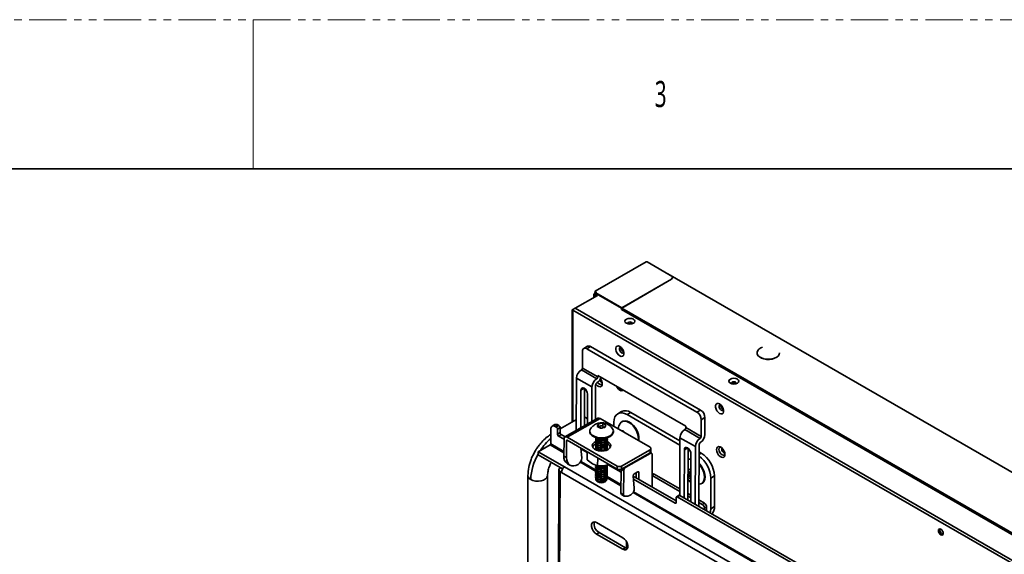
# Model space of a CAD drawing. Header units: millimetres. Extents: x 1 to 1119, y -1 to 863.
# Tile 134 of 211: x 660 to 828, y 772 to 863. Entities that reach past the tile are written whole.
import ezdxf

# ---------------------------------------------------------------- set-up
doc = ezdxf.new("R2010")
doc.units = ezdxf.units.MM
doc.linetypes.add('PHANTOM', pattern=[12.7, 6.35, -1.27, 1.27, -1.27, 1.27, -1.27])
doc.styles.add('SLDTEXTSTYLE1', font='meiryo.ttc', dxfattribs={"width": 0.6})

msp = doc.modelspace()

# ---------------------------------------------------------------- linework, layer by layer
at = {"color": 7, "linetype": 'PHANTOM', "lineweight": 18}
msp.add_line((1.4197, 862.5825), (1119.0197, 862.5825), dxfattribs=at)
at = {"color": 7, "linetype": 'Continuous', "lineweight": 18}
msp.add_line((699.9197, 862.5825), (699.9197, 837.1825), dxfattribs=at)
at = {"color": 7, "linetype": 'Continuous', "lineweight": 35}
for p, q in [((14.1197, 837.1825), (1106.3197, 837.1825)), ((766.7358, 821.3601), (758.061, 816.3522)), ((766.749, 821.3586), (758.0748, 816.3511)), ((766.8897, 821.3586), (766.749, 821.3586)), ((771.2502, 818.7869), (766.8897, 821.3586)), ((770.4195, 819.2991), (770.4004, 819.2881)), ((1048.5953, 658.7116), (770.4195, 819.2991)), ((762.5999, 813.5211), (771.0616, 818.4059)), ((771.0616, 818.3841), (762.5999, 813.4993)), ((771.0616, 818.4059), (771.2502, 818.7869)), ((771.2502, 818.7651), (771.0616, 818.3841)), ((771.0616, 818.4059), (771.0616, 818.3841)), ((771.2502, 818.7869), (771.2502, 818.7651)), ((754.6574, 813.4581), (758.4381, 815.6406)), ((757.8516, 815.8655), (757.8516, 815.302)), ((757.886, 815.876), (757.8672, 815.8869)), ((757.886, 815.84), (757.8672, 815.8291)), ((757.979, 815.742), (757.8672, 815.8291)), ((757.9978, 815.7529), (757.886, 815.84)), ((757.9978, 815.7529), (757.979, 815.742)), ((758.2964, 815.5588), (757.979, 815.742)), ((758.1782, 815.6488), (757.9978, 815.7529)), ((758.0746, 816.3291), (758.0557, 816.34)), ((758.0748, 816.3293), (758.0748, 816.3511)), ((762.5622, 813.4557), (758.1586, 815.9979)), ((758.197, 815.8684), (758.1775, 816.0088)), ((758.1782, 815.8575), (758.1782, 815.4906)), ((758.184, 816.0703), (762.5999, 813.5211)), ((754.1574, 813.1859), (754.1574, 794.1057)), ((754.255, 813.146), (1038.7995, 648.882)), ((1038.8686, 649.3865), (754.6574, 813.4581)), ((762.547, 813.2686), (762.5622, 813.3538)), ((762.5669, 813.3566), (762.5517, 813.2713)), ((762.5517, 813.2713), (1038.5391, 653.9472)), ((762.5622, 813.3538), (762.5622, 813.4557)), ((762.5669, 813.3566), (762.5622, 813.3538)), ((762.5669, 813.4421), (884.5842, 743.003)), ((762.5669, 813.4421), (762.5669, 813.3566)), ((762.5999, 813.4993), (884.6184, 743.0595)), ((755.8961, 803.2867), (755.9102, 806.1454)), ((756.7603, 806.9899), (756.134, 806.6325)), ((757.2891, 806.9373), (756.6629, 806.58)), ((756.6629, 806.58), (775.3717, 795.7796)), ((775.998, 796.1369), (757.2891, 806.9373)), ((785.5912, 805.8741), (785.5912, 805.8523)), ((789.4246, 805.8523), (789.4246, 805.8741)), ((755.7155, 802.9762), (758.3347, 801.4641)), ((758.5153, 801.7746), (755.8961, 803.2867)), ((754.8609, 792.6566), (754.905, 801.5831)), ((757.5243, 800.0711), (754.905, 801.5831)), ((758.1213, 794.5172), (758.1505, 800.4284)), ((758.5166, 802.0334), (758.5153, 801.7746)), ((773.4837, 793.3931), (758.5166, 802.0334)), ((755.6453, 799.5179), (755.6135, 793.0861)), ((756.2712, 799.8045), (756.2397, 793.4434)), ((756.7424, 793.7303), (756.7678, 798.8699)), ((757.5243, 800.0711), (757.495, 794.1598)), ((762.5418, 795.8761), (761.9156, 795.5146)), ((764.1292, 795.7189), (763.503, 795.3574)), ((763.503, 795.3574), (772.4851, 790.1721)), ((772.4887, 790.8931), (764.1292, 795.7189)), ((775.3717, 795.7796), (775.998, 796.1369)), ((754.8701, 794.5171), (752.0904, 792.9124)), ((758.5199, 794.7447), (752.928, 791.5535)), ((758.8994, 794.707), (753.3075, 791.5158)), ((756.5415, 794.7821), (756.4237, 794.8502)), ((756.5414, 794.7822), (756.7469, 794.6403)), ((758.6152, 793.7728), (758.4224, 793.3457)), ((758.6126, 793.2378), (758.6152, 793.7728)), ((759.3571, 793.8884), (758.6152, 793.7728)), ((758.8994, 794.707), (767.4046, 789.797)), ((759.3547, 793.4106), (759.3571, 793.8884)), ((759.906, 793.5768), (759.3571, 793.8884)), ((761.2579, 793.3454), (761.2579, 794.0609)), ((762.7106, 794.2022), (762.621, 794.1505)), ((776.1158, 794.4809), (776.1017, 791.6222)), ((776.742, 794.8383), (776.1158, 794.4809)), ((776.7279, 791.9796), (776.742, 794.8383)), ((750.5061, 790.3621), (750.5187, 792.9031)), ((751.1897, 793.6455), (750.7425, 793.3903)), ((751.7185, 793.5929), (751.2713, 793.3377)), ((751.4584, 793.2297), (751.2713, 793.3377)), ((751.4584, 793.2297), (751.9056, 793.4849)), ((751.6444, 792.905), (751.6402, 792.0384)), ((752.0874, 792.2936), (751.6402, 792.0384)), ((751.6444, 792.905), (752.0917, 793.1602)), ((751.7185, 793.5929), (751.9056, 793.4849)), ((752.0917, 793.1602), (752.0874, 792.2936)), ((757.1597, 792.5493), (757.1592, 792.4456)), ((758.4224, 793.3457), (758.9714, 793.0342)), ((758.8299, 793.2563), (758.8292, 793.1149)), ((758.9714, 793.0342), (759.7132, 793.1497)), ((759.4958, 793.1159), (759.4965, 793.253)), ((759.7132, 793.1497), (759.906, 793.5768)), ((761.0954, 792.1417), (761.1591, 792.4258)), ((761.1591, 792.4258), (761.1596, 792.5296)), ((773.3018, 792.8238), (775.921, 791.3118)), ((773.4824, 793.1343), (773.4837, 793.3931)), ((776.1017, 791.6222), (773.4824, 793.1343)), ((751.8262, 791.7137), (752.2734, 791.9689)), ((751.8262, 791.7137), (752.7672, 791.1705)), ((752.2734, 791.9689), (752.9607, 791.5722)), ((752.7674, 791.2039), (752.753, 788.3001)), ((753.2146, 790.9458), (753.2002, 788.0419)), ((761.8101, 786.088), (753.3049, 790.9979)), ((761.8126, 786.6059), (753.3075, 791.5158)), ((772.4429, 781.6233), (772.4914, 791.4308)), ((775.1106, 789.9187), (772.4914, 791.4308)), ((748.3785, 789.0442), (748.376, 788.5263)), ((748.3785, 789.0442), (750.4158, 790.2069)), ((752.8687, 786.4521), (748.3785, 789.0442)), ((755.7706, 787.9829), (755.6186, 789.6622)), ((755.6318, 789.5168), (756.7268, 788.8847)), ((756.7208, 787.6629), (756.7275, 789.0221)), ((757.6505, 789.8561), (757.6285, 789.8173)), ((759.8732, 789.3598), (759.782, 789.2647)), ((760.6546, 789.8197), (760.6422, 789.8413)), ((760.6481, 789.8187), (760.6546, 789.8197)), ((767.402, 788.8668), (762.5285, 786.0856)), ((767.4046, 789.3847), (762.5311, 786.6035)), ((763.2763, 786.4086), (767.4015, 788.7628)), ((767.402, 788.8668), (767.4046, 789.3847)), ((767.6534, 788.7868), (767.4542, 788.9017)), ((767.5508, 789.0716), (767.5534, 789.5895)), ((773.2317, 789.3655), (773.1912, 781.197)), ((773.8575, 789.6521), (773.8139, 780.8375)), ((773.8562, 789.3806), (774.2535, 789.1513)), ((774.3138, 780.549), (774.3542, 788.7175)), ((775.1106, 789.9187), (775.0621, 780.1169)), ((775.6848, 779.7575), (775.7368, 790.2761)), ((776.1029, 788.8067), (775.7306, 789.0216)), ((752.5337, 786.1261), (748.376, 788.5263)), ((752.753, 788.3001), (753.2002, 788.0419)), ((753.3338, 787.0032), (753.781, 786.7451)), ((756.7208, 787.6629), (757.6045, 786.9938)), ((757.6045, 786.9938), (758.4898, 786.6416)), ((758.4966, 788.0008), (758.4898, 786.6416)), ((767.7587, 788.5518), (767.7314, 783.0452)), ((773.9359, 787.722), (773.8477, 787.6711)), ((775.8225, 786.9997), (775.7493, 787.0805)), ((751.8948, 785.956), (751.1746, 640.3617)), ((752.1172, 785.6458), (751.397, 640.0515)), ((752.2081, 786.3141), (752.1172, 786.2623)), ((752.1172, 785.6458), (752.3286, 785.5238)), ((794.2364, 761.3309), (752.3286, 785.5238)), ((752.8687, 786.4521), (794.7765, 762.2592)), ((758.4898, 786.6416), (759.6973, 786.665)), ((759.6973, 786.665), (760.4457, 786.8756)), ((760.2852, 786.8305), (762.4655, 785.5718)), ((761.8101, 786.088), (761.8126, 786.6059)), ((762.4477, 781.9745), (762.4679, 786.0458)), ((762.4679, 786.0458), (762.468, 786.0561)), ((762.9151, 785.7877), (762.4679, 786.0458)), ((762.5311, 786.6035), (762.5285, 786.0856)), ((762.8949, 781.7163), (762.9151, 785.7877)), ((765.319, 785.6299), (764.7194, 785.2878)), ((765.0519, 784.5921), (765.0563, 785.48)), ((765.4991, 784.3339), (765.505, 785.52)), ((774.0322, 785.6592), (773.8372, 785.5466)), ((773.8382, 785.755), (774.3006, 785.5266)), ((774.2913, 785.5312), (773.9362, 785.3262)), ((774.2057, 785.5735), (774.2378, 785.5003)), ((774.3006, 785.5266), (774.338, 785.4413)), ((746.6251, 784.9845), (746.6251, 759.9439)), ((749.9584, 759.9439), (749.9584, 784.9845)), ((758.4494, 783.958), (758.5226, 783.9148)), ((759.7113, 783.9089), (759.785, 783.9514)), ((764.5322, 784.9423), (764.7248, 782.8137)), ((764.537, 784.8893), (771.8472, 780.6692)), ((764.586, 784.3477), (771.6576, 780.2653)), ((767.7412, 785.0096), (772.4462, 782.2935)), ((767.8447, 785.2395), (767.742, 785.1809)), ((768.0986, 785.2143), (772.4482, 782.7033)), ((773.8329, 784.6799), (774.1572, 784.8671)), ((774.333, 784.43), (773.8329, 784.677)), ((774.1945, 784.8788), (774.3356, 784.9602)), ((776.1795, 783.6287), (776.269, 783.6804)), ((778.3479, 784.9181), (777.7217, 784.5566)), ((777.7217, 784.5566), (777.7217, 779.3428)), ((778.3479, 779.7043), (778.3479, 784.9181)), ((762.8949, 781.7163), (762.4477, 781.9745)), ((775.7034, 783.5267), (775.8146, 783.5303)), ((762.5529, 781.7395), (763.0002, 781.4814)), ((771.8457, 780.374), (771.85, 781.2406)), ((772.3532, 781.6176), (771.906, 781.3624)), ((772.0382, 781.3492), (772.4854, 781.6045)), ((772.0382, 781.3492), (795.4243, 767.8488)), ((772.4854, 781.6045), (795.8715, 768.104)), ((773.8172, 781.502), (774.3171, 781.2135)), ((773.8192, 781.9118), (774.3191, 781.6233)), ((775.6881, 780.422), (776.2868, 780.0764)), ((775.6901, 780.8318), (776.6448, 780.2807)), ((776.2868, 780.0764), (776.6448, 780.2807)), ((776.6439, 779.453), (776.6427, 779.2045)), ((777.0019, 779.6573), (776.6439, 779.453)), ((777.0019, 779.6573), (776.9987, 778.999)), ((777.7217, 779.3428), (778.3479, 779.7043)), ((758.2902, 776.9762), (762.7804, 774.3841)), ((758.2806, 775.0263), (758.7278, 775.2815)), ((763.2179, 772.6894), (758.7278, 775.2815)), ((762.7707, 772.4342), (758.2806, 775.0263)), ((763.2179, 772.6894), (762.7707, 772.4342))]:
    msp.add_line(p, q, dxfattribs=at)
at = {"color": 8, "linetype": 'Continuous', "lineweight": 35}
for p, q in [((757.8672, 815.311), (757.8672, 815.8291)), ((757.886, 815.84), (757.886, 815.876)), ((758.0748, 816.3293), (758.0746, 816.3291)), ((754.255, 794.162), (754.255, 813.146)), ((755.6453, 799.5179), (756.2131, 799.8419)), ((752.7568, 789.0628), (750.5061, 790.3621)), ((753.3054, 790.9976), (753.2146, 790.9458)), ((750.4158, 790.2069), (752.7557, 788.8561)), ((767.4015, 788.7628), (767.3112, 788.8149)), ((773.2317, 789.3655), (773.7995, 789.6895)), ((775.7285, 788.5905), (776.1029, 788.8067)), ((755.5474, 787.2445), (758.1462, 785.7442)), ((758.1393, 785.9556), (755.6378, 787.3996)), ((763.186, 786.4608), (763.2763, 786.4086)), ((765.3168, 785.6287), (765.505, 785.52)), ((760.1056, 784.6131), (762.4541, 783.2573)), ((762.4551, 783.4641), (760.1086, 784.8187)), ((768.0986, 785.2143), (767.7412, 785.0103)), ((764.5016, 782.0753), (796.8138, 763.4219)), ((796.9041, 763.5771), (764.592, 782.2305)), ((771.8457, 780.3727), (771.6576, 780.2653)), ((763.4154, 773.6794), (763.4101, 772.6042))]:
    msp.add_line(p, q, dxfattribs=at)
at = {"color": 7, "linetype": 'Continuous', "lineweight": 35, "flags": 128}
for points in [[(764.5812, 811.5935), (764.3054, 811.6999), (763.9801, 811.7373), (763.6548, 811.6999), (763.3791, 811.5935), (763.1948, 811.4343), (763.1301, 811.2466), (763.1948, 811.0588), (763.3791, 810.8996), (763.6548, 810.7932), (763.9801, 810.7559), (764.3054, 810.7932), (764.5812, 810.8996), (764.7654, 811.0588), (764.8301, 811.2466), (764.7654, 811.4343), (764.5812, 811.5935)], [(762.2583, 806.9608), (762.0205, 807.0497), (761.8114, 807.031), (761.6561, 806.907), (761.5735, 806.6926), (761.5735, 806.4137), (761.6561, 806.104), (761.8114, 805.8008), (762.0205, 805.5407), (762.2583, 805.3549), (762.4961, 805.2661), (762.7052, 805.2848), (762.8605, 805.4088), (762.9431, 805.6231), (762.9431, 805.902), (762.8605, 806.2117), (762.7052, 806.5149), (762.4961, 806.7751), (762.2583, 806.9608)], [(785.5912, 805.8523), (785.6148, 805.6792), (785.7489, 805.4129), (785.9935, 805.1742), (786.3332, 804.978), (786.7467, 804.8369), (787.2081, 804.7595), (787.6883, 804.7508), (788.1572, 804.8113), (788.5852, 804.9372), (788.9456, 805.1206), (789.2157, 805.35), (789.3784, 805.611), (789.4246, 805.8523)], [(789.4246, 805.8741), (789.3784, 805.6327), (789.2157, 805.3718), (788.9456, 805.1424), (788.5852, 804.959), (788.1572, 804.8331), (787.6883, 804.7725), (787.2081, 804.7813), (786.7467, 804.8586), (786.3332, 804.9998), (785.9935, 805.1959), (785.7489, 805.4347), (785.6148, 805.701), (785.5998, 805.9782), (785.7046, 806.2489), (785.9227, 806.496), (786.2404, 806.7041), (786.5391, 806.8288)], [(759.2826, 800.6112), (759.2392, 800.3523), (759.1144, 800.1747), (758.9231, 800.0998), (758.6885, 800.1366), (758.4388, 800.2808), (758.2042, 800.5148), (758.1766, 800.5501)], [(758.4852, 800.844), (758.5947, 800.71), (758.7994, 800.5448), (759.004, 800.4737), (759.1775, 800.5074), (759.2825, 800.6188)], [(782.2588, 801.3884), (781.9831, 801.4948), (781.6578, 801.5322), (781.3325, 801.4948), (781.0567, 801.3884), (780.8725, 801.2292), (780.8078, 801.0415), (780.8725, 800.8537), (781.0567, 800.6945), (781.3325, 800.5881), (781.6578, 800.5508), (781.9831, 800.5881), (782.2588, 800.6945), (782.4431, 800.8537), (782.5078, 801.0415), (782.4431, 801.2292), (782.2588, 801.3884)], [(756.7678, 798.8699), (756.7264, 799.1433), (756.6057, 799.4244), (756.4243, 799.6704), (756.2098, 799.8438), (755.9948, 799.9184), (755.812, 799.8826), (755.6893, 799.742), (755.6453, 799.5179)], [(779.2289, 797.1639), (778.9911, 797.2528), (778.7819, 797.2341), (778.6267, 797.1101), (778.5441, 796.8957), (778.5441, 796.6168), (778.6267, 796.3071), (778.7819, 796.0039), (778.9911, 795.7438), (779.2289, 795.558), (779.4667, 795.4692), (779.6758, 795.4879), (779.831, 795.6119), (779.9136, 795.8262), (779.9136, 796.1051), (779.831, 796.4148), (779.6758, 796.718), (779.4667, 796.9782), (779.2289, 797.1639)], [(763.503, 795.3574), (763.065, 795.5604), (762.6438, 795.656), (762.2557, 795.6405), (761.9155, 795.5145), (761.6363, 795.2828), (761.4288, 794.9544), (761.301, 794.5418), (761.2579, 794.0609)], [(765.4238, 790.9405), (765.4375, 791.1719), (765.3972, 791.6192), (765.2761, 792.0922), (765.0804, 792.5671), (764.8199, 793.02), (764.5077, 793.4283), (764.1593, 793.7714), (763.7922, 794.0323), (763.425, 794.1977), (763.0759, 794.2595), (762.7625, 794.2144), (762.5005, 794.0648), (762.3031, 793.8182)], [(764.5972, 793.48), (764.2488, 793.8231), (763.8818, 794.084), (763.5146, 794.2494), (763.1655, 794.3112), (762.8521, 794.2661), (762.7106, 794.2022)], [(757.1592, 792.4456), (757.1745, 792.3006), (757.2982, 792.0213), (757.5389, 791.7681), (757.8814, 791.5568), (758.3042, 791.4008), (758.7807, 791.3098), (759.281, 791.2895), (759.7736, 791.3413), (760.2276, 791.4618), (760.6145, 791.6435), (760.9099, 791.875), (761.0954, 792.1417)], [(757.281, 792.9394), (757.1759, 792.6921), (757.175, 792.4043), (757.2987, 792.1251), (757.5394, 791.8718), (757.8819, 791.6606), (758.3047, 791.5045), (758.7812, 791.4135), (759.2815, 791.3932), (759.7741, 791.445), (760.2281, 791.5655), (760.615, 791.7472), (760.9104, 791.9787), (761.0959, 792.2454), (761.0959, 792.2454)], [(758.8405, 793.3036), (758.8331, 793.2291), (758.876, 793.1585), (758.9626, 793.1025), (759.0797, 793.0697), (759.2095, 793.065), (759.3323, 793.0892), (759.4294, 793.1386), (759.4859, 793.2056), (759.4933, 793.2801), (759.4504, 793.3507), (759.3638, 793.4067), (759.2467, 793.4395), (759.1168, 793.4442), (758.9941, 793.42), (758.897, 793.3706), (758.8405, 793.3036)], [(758.1706, 790.7872), (757.8858, 790.6221), (757.6745, 790.407), (757.5724, 790.1669), (757.5871, 789.9195), (757.7176, 789.6832), (757.9541, 789.4755), (758.2791, 789.3117), (758.6685, 789.2041), (759.0934, 789.1607), (759.5223, 789.1846), (759.9234, 789.274), (760.267, 789.4224), (760.267, 789.4224)], [(758.1903, 790.4479), (758.1636, 790.3545), (758.1965, 790.1584), (758.3442, 789.9801), (758.5889, 789.8412), (758.9011, 789.7585)], [(758.1917, 790.7209), (758.165, 790.6275), (758.1978, 790.4313), (758.3455, 790.2531), (758.5902, 790.1142), (758.9024, 790.0314)], [(758.193, 790.9938), (758.1663, 790.9004), (758.1992, 790.7043), (758.3469, 790.526), (758.5916, 790.3871), (758.9038, 790.3044)], [(758.1944, 791.2668), (758.1677, 791.1734), (758.2005, 790.9772), (758.3482, 790.799), (758.5929, 790.6601), (758.9051, 790.5774)], [(758.1685, 791.4418), (758.2019, 791.2502), (758.3496, 791.0719), (758.5943, 790.933), (758.9065, 790.8503)], [(758.9011, 789.7585), (759.2432, 789.7419), (759.5738, 789.7934), (759.8532, 789.9068), (760.0476, 790.0685), (760.1336, 790.2588), (760.1083, 790.4384)], [(758.9024, 790.0314), (759.2445, 790.0148), (759.5752, 790.0663), (759.8546, 790.1798), (760.049, 790.3414), (760.1349, 790.5318), (760.1096, 790.7114)], [(758.9038, 790.3044), (759.2459, 790.2878), (759.5765, 790.3393), (759.8559, 790.4527), (760.0503, 790.6144), (760.1363, 790.8048), (760.111, 790.9843)], [(758.9051, 790.5774), (759.2472, 790.5607), (759.5779, 790.6122), (759.8573, 790.7257), (760.0517, 790.8873), (760.1376, 791.0777), (760.1123, 791.2573)], [(758.9065, 790.8503), (759.2486, 790.8337), (759.5792, 790.8852), (759.8586, 790.9986), (760.053, 791.1603), (760.139, 791.3507), (760.14, 791.432)], [(760.267, 789.4224), (760.5276, 789.6188), (760.6857, 789.8485), (760.7298, 790.0946), (760.6566, 790.3387), (760.4714, 790.5628), (760.188, 790.7503), (760.1314, 790.7775)], [(758.1609, 789.8082), (758.1459, 789.6948), (758.2126, 789.5017), (758.3887, 789.3325), (758.6536, 789.207)], [(758.1876, 789.902), (758.1609, 789.8086), (758.1938, 789.6125), (758.3415, 789.4342), (758.5862, 789.2953), (758.8984, 789.2126)], [(758.189, 790.1749), (758.1623, 790.0816), (758.1951, 789.8854), (758.3428, 789.7072), (758.5875, 789.5683), (758.8997, 789.4855)], [(758.8984, 789.2126), (759.2405, 789.196), (759.5711, 789.2475), (759.8505, 789.3609), (760.0449, 789.5225), (760.1309, 789.7129), (760.1056, 789.8925)], [(758.8997, 789.4855), (759.2418, 789.4689), (759.5725, 789.5204), (759.8519, 789.6339), (760.0463, 789.7955), (760.1322, 789.9859), (760.1069, 790.1655)], [(774.3542, 788.7175), (774.3127, 788.9909), (774.1921, 789.272), (774.0107, 789.518), (773.7961, 789.6915), (773.5811, 789.766), (773.3983, 789.7302), (773.2756, 789.5896), (773.2317, 789.3655)], [(780.1422, 788.5692), (780.0989, 788.3103), (779.974, 788.1327), (779.7828, 788.0578), (779.5482, 788.0946), (779.2985, 788.2388), (779.0639, 788.4728), (778.8726, 788.7685), (778.7478, 789.0903), (778.7044, 789.3992), (778.7478, 789.6581), (778.8726, 789.8357), (779.0639, 789.9107), (779.2985, 789.8738), (779.5482, 789.7297), (779.7828, 789.4957), (779.974, 789.1999), (780.0989, 788.8782), (780.1422, 788.5692)], [(779.43, 789.8105), (779.2809, 789.7752), (779.165, 789.6418), (779.1243, 789.429), (779.165, 789.1692), (779.2809, 788.9019), (779.4544, 788.6679), (779.659, 788.5028), (779.8637, 788.4317), (780.0371, 788.4654), (780.1422, 788.5768)], [(753.2002, 788.0419), (753.2361, 787.6157), (753.3468, 787.2494), (753.528, 786.957), (753.7729, 786.7498), (754.0719, 786.6357), (754.4136, 786.6191), (754.7849, 786.7007), (755.1714, 786.8773)], [(774.3498, 787.8312), (774.0774, 787.7859), (773.9359, 787.722)], [(776.269, 783.6804), (776.3895, 783.7661), (776.587, 784.0127), (776.71, 784.344), (776.7524, 784.7433), (776.712, 785.1907), (776.591, 785.6637), (776.3953, 786.1385), (776.1348, 786.5915), (775.8225, 786.9997)], [(758.166, 785.5347), (758.1393, 785.4413), (758.1722, 785.2452), (758.3199, 785.0669), (758.5646, 784.928), (758.8768, 784.8453)], [(758.1674, 785.8077), (758.1407, 785.7143), (758.1735, 785.5181), (758.3212, 785.3399), (758.5659, 785.201), (758.8781, 785.1182)], [(758.1687, 786.0806), (758.142, 785.9872), (758.1749, 785.7911), (758.3226, 785.6128), (758.5673, 785.4739), (758.8795, 785.3912)], [(758.1432, 786.7722), (758.1789, 786.61), (758.3266, 786.4317), (758.5713, 786.2928), (758.8835, 786.2101)], [(758.1701, 786.3536), (758.1434, 786.2602), (758.1762, 786.064), (758.3239, 785.8858), (758.5686, 785.7469), (758.8808, 785.6642)], [(758.1714, 786.6265), (758.1447, 786.5332), (758.1776, 786.337), (758.3253, 786.1587), (758.57, 786.0198), (758.8822, 785.9371)], [(758.5267, 786.5852), (758.5727, 786.5658), (758.8849, 786.483)], [(758.8768, 784.8453), (759.2189, 784.8287), (759.5495, 784.8802), (759.8289, 784.9936), (760.0233, 785.1553), (760.1093, 785.3457), (760.084, 785.5252)], [(758.8781, 785.1182), (759.2202, 785.1016), (759.5509, 785.1531), (759.8303, 785.2666), (760.0247, 785.4282), (760.1106, 785.6186), (760.0853, 785.7982)], [(758.8795, 785.3912), (759.2216, 785.3746), (759.5522, 785.4261), (759.8316, 785.5395), (760.026, 785.7012), (760.112, 785.8916), (760.0867, 786.0711)], [(758.8808, 785.6642), (759.2229, 785.6475), (759.5536, 785.6991), (759.833, 785.8125), (760.0274, 785.9741), (760.1133, 786.1645), (760.088, 786.3441)], [(758.8822, 785.9371), (759.2243, 785.9205), (759.5549, 785.972), (759.8343, 786.0854), (760.0287, 786.2471), (760.1147, 786.4375), (760.0894, 786.617)], [(758.8835, 786.2101), (759.2256, 786.1935), (759.5563, 786.245), (759.8357, 786.3584), (760.0301, 786.52), (760.116, 786.7104), (760.1182, 786.7784)], [(773.901, 785.2894), (773.883, 785.2202), (773.8928, 785.133), (773.9288, 785.0412), (773.9856, 784.9587), (774.0546, 784.8981), (774.1252, 784.8686), (774.1867, 784.8748), (774.2297, 784.9155), (774.2477, 784.9848), (774.238, 785.072), (774.2019, 785.1638), (774.1451, 785.2463), (774.0761, 785.3069), (774.0055, 785.3363), (773.944, 785.3302), (773.901, 785.2894)], [(774.2308, 785.5611), (774.2373, 785.5343), (774.2454, 785.5047)], [(775.8294, 783.5225), (776.038, 783.5648), (776.2999, 783.7144), (776.4974, 783.961), (776.6204, 784.2923), (776.6628, 784.6916), (776.6225, 785.139), (776.5014, 785.612), (776.3058, 786.0868), (776.0452, 786.5397), (775.733, 786.948), (775.7204, 786.9622)], [(758.162, 784.7158), (758.1353, 784.6225), (758.1681, 784.4263), (758.3158, 784.248), (758.5605, 784.1092), (758.8727, 784.0264)], [(758.1633, 784.9888), (758.1366, 784.8954), (758.1695, 784.6993), (758.3172, 784.521), (758.5619, 784.3821), (758.8741, 784.2994)], [(758.1647, 785.2617), (758.138, 785.1684), (758.1708, 784.9722), (758.3185, 784.794), (758.5632, 784.6551), (758.8754, 784.5723)], [(758.1879, 784.3901), (758.2031, 784.223), (758.3351, 784.0402), (758.5729, 783.8967), (758.8845, 783.8119)], [(758.8727, 784.0264), (759.2148, 784.0098), (759.5455, 784.0613), (759.8249, 784.1747), (760.0193, 784.3364), (760.1052, 784.5268), (760.0799, 784.7064)], [(758.8741, 784.2994), (759.2162, 784.2828), (759.5468, 784.3343), (759.8262, 784.4477), (760.0206, 784.6093), (760.1066, 784.7997), (760.0813, 784.9793)], [(758.8754, 784.5723), (759.2175, 784.5557), (759.5482, 784.6072), (759.8276, 784.7207), (760.022, 784.8823), (760.1079, 785.0727), (760.0826, 785.2523)], [(758.8845, 783.8119), (759.2278, 783.7972), (759.5564, 783.8547), (759.8259, 783.9766), (759.9999, 784.1464), (760.055, 784.3411), (760.0508, 784.3809)], [(777.6228, 778.6387), (777.6858, 778.9018), (777.7217, 779.3428)], [(758.2806, 775.0263), (757.9929, 775.2513), (757.7405, 775.5668), (757.5539, 775.9347), (757.4554, 776.3106), (757.4571, 776.6492), (757.5587, 776.9096), (757.7479, 777.0605), (758.002, 777.0836), (758.2902, 776.9762)], [(817.2724, 775.1338), (817.241, 775.3342), (817.1516, 775.5404), (817.0178, 775.7209), (816.8599, 775.8482), (816.7021, 775.9031), (816.5682, 775.8771), (816.4788, 775.7742), (816.4474, 775.61), (816.4788, 775.4096), (816.5682, 775.2035), (816.7021, 775.023), (816.8599, 774.8956), (817.0178, 774.8407), (817.1516, 774.8667), (817.241, 774.9696), (817.2724, 775.1338)], [(762.7804, 774.3841), (763.068, 774.1591), (763.3204, 773.8436), (763.507, 773.4757), (763.6055, 773.0998), (763.6038, 772.7612), (763.5022, 772.5007), (763.313, 772.3499), (763.0589, 772.3267), (762.7707, 772.4342)], [(763.5468, 772.577), (763.5062, 772.5819), (763.2179, 772.6894)]]:
    msp.add_lwpolyline(points, dxfattribs=at)
at = {"color": 8, "linetype": 'Continuous', "lineweight": 35, "flags": 128}
for points in [[(763.5635, 810.8943), (763.5952, 810.9848), (763.6855, 811.0628), (763.8207, 811.115), (763.9801, 811.1333), (764.1396, 811.115), (764.2747, 811.0628)], [(764.2747, 811.0628), (764.3651, 810.9848), (764.3968, 810.8927), (764.3968, 810.8906)], [(762.8393, 805.8582), (762.7136, 805.8339), (762.5647, 805.8857), (762.4159, 806.0058), (762.2897, 806.1759), (762.2054, 806.3703), (762.1758, 806.5593), (762.2054, 806.714), (762.2747, 806.8014)], [(781.2411, 800.6892), (781.2728, 800.7797), (781.3631, 800.8577), (781.4983, 800.9099), (781.6578, 800.9282), (781.8172, 800.9098), (781.9524, 800.8577)], [(781.9524, 800.8577), (782.0427, 800.7797), (782.0744, 800.6876), (782.0744, 800.6855)], [(761.6725, 800.2115), (761.8114, 799.9489), (762.0205, 799.6888), (762.2583, 799.5031), (762.4961, 799.4142), (762.7052, 799.4329), (762.8441, 799.5352)], [(779.8099, 796.0613), (779.6841, 796.037), (779.5353, 796.0888), (779.3865, 796.2089), (779.2603, 796.3791), (779.176, 796.5734), (779.1464, 796.7624), (779.176, 796.9171), (779.2453, 797.0045)], [(747.1133, 784.3042), (747.493, 784.1401), (747.9375, 784.0444), (748.4107, 784.0248), (748.8742, 784.083), (749.2906, 784.2143), (749.626, 784.4079), (749.8534, 784.6483), (749.9542, 784.9159), (749.9584, 784.9849)]]:
    msp.add_lwpolyline(points, dxfattribs=at)
at = {"color": 7, "linetype": 'Continuous', "lineweight": 35}
for centre, radius, start, end in [((758.0064, 816.1628), 0.2003, 332.485643, 70.027629), ((757.9764, 816.1135), 0.2371, 8.820961, 65.485167), ((757.6239, 815.852), 0.5543, 0.569879, 15.259046), ((762.6441, 813.452), 0.082, 122.611975, 177.390335), ((762.6386, 813.4389), 0.0717, 122.602535, 177.393063), ((756.3703, 806.2177), 0.4657, 51.07342, 188.934461), ((756.9789, 806.503), 0.5337, 54.466222, 114.184645), ((763.3228, 806.7726), 0.8677, 186.771056, 233.555428), ((756.6543, 801.4978), 1.7513, 122.415494, 177.205433), ((755.5062, 803.3057), 0.3903, 302.415164, 357.205084), ((759.2735, 799.9857), 1.7513, 122.415494, 177.205433), ((758.5404, 800.4094), 0.3903, 122.41463, 177.205618), ((757.387, 802.2226), 1.7586, 302.47039, 343.181446), ((758.1255, 801.7936), 0.3903, 302.415164, 357.205084), ((757.7331, 800.5404), 1.5511, 2.617101, 36.894667), ((763.1992, 794.4207), 1.597, 54.382752, 114.307041), ((774.4987, 794.4169), 1.6184, 2.269187, 57.352782), ((775.1249, 794.7742), 1.6184, 2.269233, 57.352427), ((780.2934, 796.9757), 0.8677, 186.772585, 233.55457), ((751.4084, 793.1586), 0.5337, 54.466065, 114.183061), ((755.5477, 793.3162), 1.765, 47.208074, 66.656767), ((758.6768, 794.3953), 0.383, 54.465624, 114.182224), ((750.9787, 792.9754), 0.4657, 51.073002, 188.936731), ((751.2402, 792.889), 0.4046, 2.269654, 57.352779), ((752.0444, 792.0544), 0.4046, 182.267929, 237.354505), ((751.6874, 793.1442), 0.4046, 2.268849, 57.353584), ((752.4917, 792.3096), 0.4046, 182.269142, 237.35267), ((760.4537, 792.5343), 0.7041, 335.782796, 33.443667), ((762.3836, 791.6414), 1.0098, 34.713528, 85.291848), ((762.183, 791.1878), 3.329, 354.986831, 43.514516), ((774.2406, 791.3454), 1.7513, 122.415494, 177.205433), ((773.0926, 793.1533), 0.3903, 302.415164, 357.205084), ((750.3112, 790.3716), 0.1952, 302.414616, 357.204331), ((753.0975, 791.2558), 0.3342, 51.073972, 188.934106), ((753.2698, 790.9544), 0.0559, 51.069942, 188.940718), ((758.4668, 789.5646), 0.8626, 110.356573, 164.108309), ((758.9988, 792.1521), 1.0329, 226.508895, 264.945143), ((759.1804, 792.4226), 1.3276, 258.152424, 309.231117), ((759.8377, 789.5712), 0.8449, 14.717979, 69.68445), ((776.8598, 789.8333), 1.7513, 122.415494, 177.205433), ((776.1267, 790.257), 0.3903, 122.41463, 177.205618), ((774.9787, 792.065), 1.7513, 302.41556, 357.205656), ((775.7118, 791.6413), 0.3903, 302.415164, 357.205084), ((759.5796, 789.7531), 0.5536, 275.440536, 4.698062), ((767.54, 788.5895), 0.2219, 350.219242, 128.630931), ((767.299, 789.0981), 0.2532, 294.020023, 354.002425), ((767.3275, 789.5909), 0.2201, 290.504022, 69.499394), ((773.4736, 784.6963), 4.8794, 2.605715, 57.394285), ((754.0931, 788.1217), 1.3519, 172.41962, 235.829317), ((754.4934, 787.96), 1.2774, 302.057546, 1.029229), ((774.2739, 786.8934), 0.8867, 85.107498, 118.827441), ((772.787, 784.3137), 4.9407, 2.817763, 53.483423), ((752.2325, 785.954), 0.3291, 110.505698, 249.496261), ((753.4943, 785.4669), 1.1671, 122.41558, 177.205567), ((759.1565, 787.7989), 1.3436, 258.33734, 307.865655), ((762.1716, 786.7844), 0.7847, 242.56704, 297.052573), ((762.1742, 787.3024), 0.7847, 242.567885, 297.051728), ((763.6948, 785.7496), 0.7807, 122.416321, 177.205068), ((765.3911, 785.5396), 0.1156, 350.217609, 128.635278), ((773.5134, 785.0558), 1.1409, 43.577214, 73.35798), ((759.1224, 785.0149), 1.253, 241.399431, 298.033784), ((764.9313, 784.9494), 0.3992, 122.056534, 181.029556), ((767.9497, 785.0058), 0.2562, 54.466881, 114.180661), ((774.5458, 785.0243), 1.0004, 224.407906, 257.606014), ((762.7065, 781.9493), 0.26, 174.44999, 233.799019), ((763.4476, 782.7908), 1.2774, 302.057546, 1.029229), ((763.1208, 781.6806), 0.2287, 171.01015, 254.258416), ((763.2422, 783.0916), 1.6414, 263.585869, 302.562889), ((771.7307, 780.3559), 0.1164, 231.072991, 8.933964), ((771.965, 781.2587), 0.1164, 51.070473, 188.936483), ((772.4079, 781.4959), 0.1334, 54.455912, 114.192704), ((776.2257, 779.6266), 0.7768, 2.268767, 57.352813), ((775.8677, 779.4223), 0.7768, 2.268499, 57.353082), ((776.5824, 779.5843), 1.7696, 320.282648, 3.890044), ((759.4961, 776.6735), 1.59, 164.866332, 241.101799), ((817.4482, 775.7115), 0.7614, 165.504724, 254.489614)]:
    msp.add_arc(centre, radius, start, end, dxfattribs=at)
at = {"color": 8, "linetype": 'Continuous', "lineweight": 35}
for centre, radius, start, end in [((759.4102, 801.4693), 0.6493, 204.09562, 256.494303), ((756.9138, 783.973), 9.7186, 131.212657, 147.026868), ((780.2892, 789.4841), 0.709, 163.951405, 256.043587), ((756.2658, 783.9824), 9.1582, 149.479521, 177.986532), ((747.4457, 785.0581), 0.824, 185.15658, 246.202194)]:
    msp.add_arc(centre, radius, start, end, dxfattribs=at)
at = {"color": 7, "linetype": 'Continuous', "lineweight": 35}
for points, knots in [([(766.749, 821.3586), (766.7465, 821.3597), (766.7414, 821.3619), (766.735, 821.3604), (766.7305, 821.3556), (766.7299, 821.3501), (766.7296, 821.3473)], [0, 0, 0, 0, 0.24999918, 0.50004236, 0.74995471, 1, 1, 1, 1]), ([(766.749, 821.3368), (766.749, 821.3368), (766.7489, 821.3368), (766.7487, 821.3367), (766.7485, 821.3366), (766.7485, 821.3365), (766.7484, 821.3364)], [0, 0, 0, 0, 0.24342121, 0.5085366, 0.74733499, 1, 1, 1, 1]), ([(757.8672, 815.8869), (757.8941, 815.9205), (757.948, 815.9876), (758.0079, 816.1064), (758.0481, 816.2281), (758.0532, 816.3027), (758.0557, 816.34)], [0, 0, 0, 0, 0.24999819, 0.50000211, 0.75000484, 1, 1, 1, 1]), ([(757.886, 815.876), (757.913, 815.9096), (757.9669, 815.9767), (758.0268, 816.0955), (758.067, 816.2172), (758.0721, 816.2918), (758.0746, 816.3291)], [0, 0, 0, 0, 0.24999819, 0.50000211, 0.75000484, 1, 1, 1, 1]), ([(758.0557, 816.34), (758.056, 816.3428), (758.0566, 816.3482), (758.061, 816.353), (758.0673, 816.3544), (758.0723, 816.3522), (758.0748, 816.3511)], [0, 0, 0, 0, 0.2500453, 0.49995764, 0.75000083, 1, 1, 1, 1]), ([(758.0746, 816.3291), (758.0746, 816.3292), (758.0746, 816.3292), (758.0746, 816.3293), (758.0747, 816.3293), (758.0747, 816.3293), (758.0747, 816.3293), (758.0748, 816.3293), (758.0748, 816.3293)], [0, 0, 0, 0, 0.26686618, 0.38621236, 0.50704116, 0.61378764, 0.73313382, 1, 1, 1, 1]), ([(758.184, 816.0703), (758.1807, 816.0667), (758.174, 816.0595), (758.1653, 816.0433), (758.1595, 816.0253), (758.1575, 816.0095), (758.1584, 816.0009), (758.1586, 815.9979)], [0, 0, 0, 0, 0.22137575, 0.44266784, 0.66274116, 0.88164133, 1, 1, 1, 1]), ([(758.1775, 816.0088), (758.1769, 816.0124), (758.1756, 816.0196), (758.1771, 816.0311), (758.1801, 816.0414), (758.1827, 816.0462), (758.184, 816.0485)], [0, 0, 0, 0, 0.24999725, 0.49991464, 0.74994376, 1, 1, 1, 1]), ([(754.255, 813.146), (754.2277, 813.1499), (754.173, 813.1575), (754.1496, 813.1859), (754.173, 813.2142), (754.2277, 813.2219), (754.255, 813.2257)], [0, 0, 0, 0, 0.250012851, 0.500014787, 0.750000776, 1, 1, 1, 1]), ([(754.6574, 813.4581), (754.6126, 813.4442), (754.5231, 813.4164), (754.4035, 813.3325), (754.3073, 813.2351), (754.2725, 813.1757), (754.255, 813.146)], [0, 0, 0, 0, 0.25000125, 0.50000587, 0.75000884, 1, 1, 1, 1]), ([(764.4101, 810.9522), (764.4111, 810.9539), (764.4149, 810.9606), (764.3875, 810.9314), (764.3125, 810.8924), (764.1927, 810.854), (764.0385, 810.8326), (763.8674, 810.8365), (763.7158, 810.8673), (763.6101, 810.9094), (763.553, 810.9494), (763.5504, 810.9535), (763.5491, 810.9554)], [0, 0, 0, 0, 0.03528956, 0.13394506, 0.23407821, 0.33983888, 0.45635872, 0.58091707, 0.70684325, 0.81167845, 0.90875935, 1, 1, 1, 1]), ([(762.2609, 806.7982), (762.2619, 806.7986), (762.2639, 806.7995), (762.3356, 806.7733), (762.4287, 806.7102), (762.5403, 806.607), (762.6633, 806.4435), (762.7636, 806.2482), (762.8185, 806.0622), (762.8312, 805.9226), (762.8168, 805.8421), (762.8143, 805.8392), (762.8132, 805.8379)], [0, 0, 0, 0, 0.086270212, 0.185309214, 0.252469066, 0.358287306, 0.473887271, 0.595957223, 0.718140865, 0.81978693, 0.915727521, 1, 1, 1, 1]), ([(782.0878, 800.7471), (782.0888, 800.7488), (782.0926, 800.7555), (782.0652, 800.7263), (781.9902, 800.6873), (781.8703, 800.6489), (781.7162, 800.6275), (781.5451, 800.6314), (781.3934, 800.6622), (781.2878, 800.7043), (781.2306, 800.7443), (781.228, 800.7484), (781.2268, 800.7503)], [0, 0, 0, 0, 0.03528951, 0.13394488, 0.23407788, 0.33983842, 0.45635809, 0.58091087, 0.70684365, 0.81167871, 0.90875948, 1, 1, 1, 1]), ([(779.2315, 797.0013), (779.2324, 797.0017), (779.2345, 797.0026), (779.3061, 796.9764), (779.3993, 796.9133), (779.5108, 796.8101), (779.6339, 796.6466), (779.7342, 796.4513), (779.789, 796.2653), (779.8018, 796.1257), (779.7873, 796.0452), (779.7849, 796.0423), (779.7837, 796.041)], [0, 0, 0, 0, 0.08626689, 0.18530618, 0.25246623, 0.3582902, 0.47388573, 0.59595604, 0.71814004, 0.8197864, 0.91572727, 1, 1, 1, 1]), ([(759.1668, 793.9755), (759.0014, 793.9661), (758.7657, 793.9528), (758.4242, 793.857), (758.1297, 793.7357), (757.8018, 793.5271), (757.508, 793.2656), (757.3618, 793.0482), (757.2941, 792.9476)], [0, 0, 0, 0, 0.22182936, 0.31627084, 0.47597303, 0.64852998, 0.83735545, 1, 1, 1, 1]), ([(761.0311, 792.9358), (760.9465, 793.0562), (760.775, 793.3), (760.4335, 793.5864), (760.093, 793.7786), (759.7709, 793.8948), (759.476, 793.9614), (759.2698, 793.9708), (759.1668, 793.9755)], [0, 0, 0, 0, 0.19775916, 0.4005134, 0.59444335, 0.72221567, 0.86111074, 1, 1, 1, 1]), ([(762.3104, 793.8171), (762.2401, 793.7015), (762.0864, 793.4489), (761.9777, 793.144), (761.958, 792.9635), (761.9557, 792.9426)], [0, 0, 0, 0, 0.427203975, 0.933698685, 1, 1, 1, 1]), ([(750.5141, 791.97), (750.2592, 791.8019), (749.7191, 791.4458), (749.0178, 790.7427), (748.455, 790.0576), (748.0042, 789.4022), (747.5621, 788.6407), (747.1034, 787.6166), (746.7109, 786.3304), (746.6549, 785.4518), (746.6251, 784.9844)], [0, 0, 0, 0, 0.1182676, 0.25063984, 0.3533273, 0.42912528, 0.52671696, 0.65739811, 0.81771372, 1, 1, 1, 1]), ([(758.355, 789.4238), (758.3579, 789.4156), (758.3738, 789.371), (758.4242, 789.3351), (758.4654, 789.3058)], [0, 0, 0, 0, 0.18318981, 1, 1, 1, 1]), ([(759.8366, 789.2965), (759.8589, 789.3068), (759.9639, 789.3553), (760.0619, 789.4645), (760.0788, 789.5631), (760.0854, 789.6019)], [0, 0, 0, 0, 0.140373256, 0.661404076, 1, 1, 1, 1]), ([(749.9584, 784.9847), (749.975, 785.2357), (750.0067, 785.7144), (750.2508, 786.4798), (750.4641, 786.9856), (750.5991, 787.2159), (750.6109, 787.2361)], [0, 0, 0, 0, 0.3654084, 0.69702029, 0.97333908, 1, 1, 1, 1]), ([(773.8309, 784.2736), (773.8638, 784.2397), (773.9837, 784.1162), (774.1492, 783.9786), (774.2947, 783.8996), (774.3302, 783.8803)], [0, 0, 0, 0, 0.2222905, 0.80985503, 1, 1, 1, 1])]:
    msp.add_open_spline(points, degree=3, knots=knots, dxfattribs=at)

# ---------------------------------------------------------------- texts
at = {"color": 7, "linetype": 'Continuous', "lineweight": 0, "insert": (768.214, 852.1552), "char_height": 4.445, "attachment_point": 1, "style": 'SLDTEXTSTYLE1'}
msp.add_mtext('3', dxfattribs=at)

doc.saveas('drawing.dxf')
